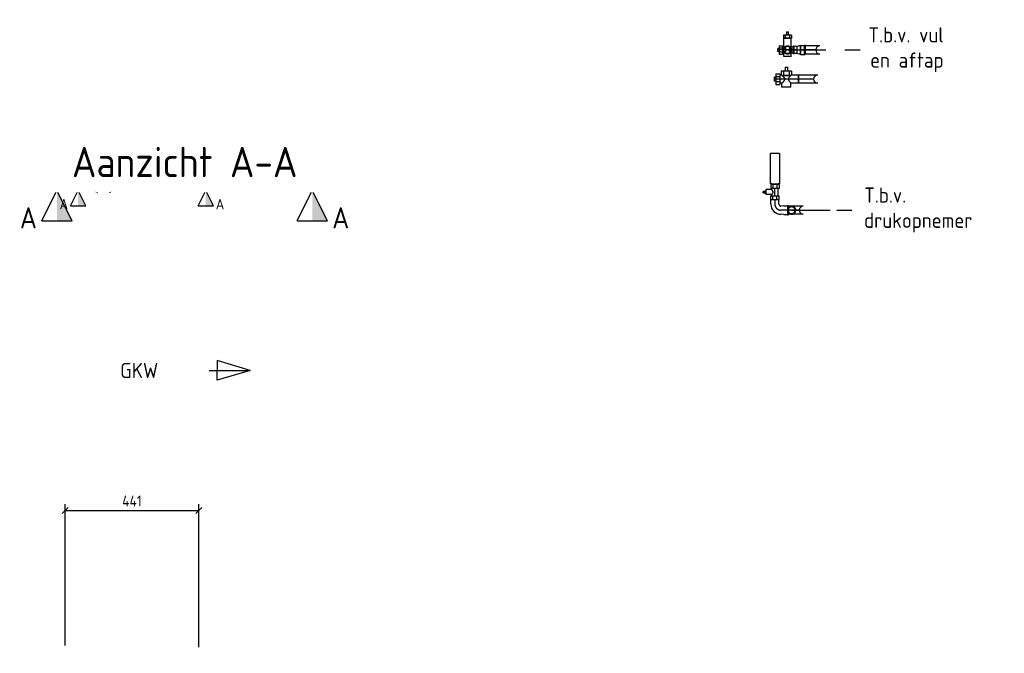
# Model space of a CAD drawing. Header units: millimetres. Extents: x -25643 to 31755, y 8873 to 39332.
# Tile 244 of 256: x -25606 to -22358, y 33067 to 35159. Entities that reach past the tile are written whole.
import ezdxf
from ezdxf import colors
from ezdxf.entities.mleader import LeaderData, LeaderLine
from ezdxf.enums import TextEntityAlignment as Align
from ezdxf.math import Vec2, Vec3

# ---------------------------------------------------------------- set-up
doc = ezdxf.new("R2010")
doc.units = ezdxf.units.MM
doc.header["$LTSCALE"] = 20
for name, pattern in [('CENTER', [2, 1.25, -0.25, 0.25, -0.25]), ('CENTER2', [28.575000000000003, 19.05, -3.175, 3.175, -3.175]), ('HIDDEN', [9.524999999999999, 6.35, -3.175])]:
    doc.linetypes.add(name, pattern=pattern)
for name, color, linetype in [('Doorsnedelijn', 5, 'Continuous'), ('Doorsnedelijn @ 1', 5, 'Continuous'), ('Doorsnedelijn @ 10', 5, 'Continuous'), ('Doorsnedelijn @ 20', 5, 'Continuous'), ('Layer1', 7, 'Continuous'), ('Maatvoering', 1, 'Continuous'), ('UNICA_TEKST', 4, 'Continuous'), ('WL531---_D', 161, 'Continuous'), ('WL531---_HARTLIJN', 8, 'CENTER2'), ('WL5501--_D', 4, 'Continuous'), ('WL5501--_HARTLIJN', 1, 'CENTER2')]:
    doc.layers.add(name, color=color, linetype=linetype)
doc.styles.add('BURO-025', font='ISO.shx', dxfattribs={"height": 50})
doc.styles.add('BURO-035', font='ISO.shx', dxfattribs={"height": 70})
doc.styles.add('STABICAD-018', font='ISOCP.SHX', dxfattribs={"height": 36})
doc.styles.add('UNICA_018', font='isocp.shx', dxfattribs={"height": 1.8})
doc.styles.add('UNICA_050', font='isocp.shx', dxfattribs={"height": 5})
doc.dimstyles.new('UNICA', dxfattribs={"dimtxt": 2.5, "dimasz": 1, "dimexe": 1, "dimexo": 1, "dimgap": 0.65, "dimtad": 1, "dimdec": 0, "dimdsep": 46, "dimtxsty": 'UNICA_018', "dimblk1": 'OBLIQUE', "dimblk2": 'OBLIQUE', "dimsah": 1, "dimcen": 2.5, "dimclrd": 256, "dimclre": 256, "dimclrt": 7, "dimadec": 0, "dimazin": 0, "dimtfac": 1, "dimtdec": 0, "dimtmove": 0, "dimatfit": 3, "dimfxl": 1, "dimtvp": 1, "dimtolj": 1, "dimtzin": 0, "dimlwd": -1, "dimlwe": -1, "dimarcsym": 1})

# ---------------------------------------------------------------- blocks, each defined once
blk = doc.blocks.new('_Oblique')
at = {"color": 0, "linetype": 'ByBlock', "lineweight": -2}
blk.add_line((-0.5, -0.5), (0.5, 0.5), dxfattribs=at)
blk = doc.blocks.new('*D27')
at = {"layer": 'Defpoints', "color": 0, "transparency": 16777216}
for p in [(-25015.23190701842, 33539.13309171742), (-25456.01489928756, 33073.24303628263), (-25015.23190701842, 33067.12305695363, -232.0000000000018)]:
    blk.add_point(p, dxfattribs=at)
at = {"layer": 'Maatvoering', "transparency": 16777216}
for p, q in [((-25456.01489928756, 33093.24303628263), (-25456.01489928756, 33559.13309171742)), ((-25015.23190701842, 33087.12305695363), (-25015.23190701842, 33559.13309171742)), ((-25456.01489928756, 33539.13309171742), (-25015.23190701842, 33539.13309171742))]:
    blk.add_line(p, q, dxfattribs=at)
at = {"layer": 'Maatvoering', "transparency": 16777216, "xscale": 20, "yscale": 20, "zscale": 20, "rotation": 180}
blk.add_blockref('_Oblique', (-25456.01489928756, 33539.13309171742), dxfattribs=at)
at = {"layer": 'Maatvoering', "transparency": 16777216, "xscale": 20, "yscale": 20, "zscale": 20}
blk.add_blockref('_Oblique', (-25015.23190701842, 33539.13309171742), dxfattribs=at)
at = {"layer": 'Maatvoering', "color": 7, "transparency": 16777216, "insert": (-25235.62340315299, 33570.13309171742), "char_height": 36, "attachment_point": 5, "style": 'UNICA_018'}
blk.add_mtext('\\A1;441', dxfattribs=at)
blk = doc.blocks.new('*U5')
for p, q in [((-9.499999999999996, -5), (-6.999999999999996, 0)), ((-8.999999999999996, 0), (-4.999999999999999, 0)), ((-4.499999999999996, -5), (-6.999999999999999, 0)), ((32.61547626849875, -5), (35.11547626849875, 0)), ((33.11547626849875, 0), (37.11547626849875, 0)), ((37.61547626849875, -5), (35.11547626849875, 0)), ((-9.499999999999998, -5), (-4.499999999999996, -5)), ((32.61547626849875, -5), (37.61547626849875, -5))]:
    blk.add_line(p, q)
at = {"color": 1, "linetype": 'CENTER', "ltscale": 0.5}
blk.add_line((-4.999999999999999, 0), (33.11547626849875, 0), dxfattribs=at)
at = {"color": 8}
for points in [[(-6.999999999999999, 0), (-6.999999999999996, -5), (-4.499999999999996, -5)], [(35.11547626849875, 0), (35.11547626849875, -5), (37.61547626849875, -5)]]:
    blk.add_solid(points, dxfattribs=at)
at = {"style": 'BURO-035'}
for p in [(-11.7, -4.5), (39.81547626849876, -4.5)]:
    blk.add_text('A', height=3.5, dxfattribs=at).set_placement(p, align=Align.MIDDLE)
blk = doc.blocks.new('*U626')
at = {"layer": 'Doorsnedelijn @ 1'}
blk.add_blockref('*U5', (-25343.43883700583, 34595.17129064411), dxfattribs=at)
at = {"layer": 'Doorsnedelijn @ 10', "xscale": 10, "yscale": 10, "zscale": 10}
blk.add_blockref('*U5', (-25343.43883700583, 34595.17129064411), dxfattribs=at)
at = {"layer": 'Doorsnedelijn @ 20', "xscale": 20, "yscale": 20, "zscale": 20}
blk.add_blockref('*U5', (-25343.43883700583, 34595.17129064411), dxfattribs=at)
blk = doc.blocks.new('_DotSmall')
at = {"color": 0, "linetype": 'ByBlock', "const_width": 0.5}
blk.add_lwpolyline([(-0.0625, 0, 1), (0.0625, 0, 1)], format="xyb", close=True, dxfattribs=at)
blk = doc.blocks.new('*U11')
at = {"color": 2, "linetype": 'ByBlock'}
for p, q in [((13, 10.64999999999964), (20.28499999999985, 10.64999999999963)), ((20.28499999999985, 21.29999999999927), (20.28499999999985, 10.64999999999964)), ((20.28499999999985, 21.29999999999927), (43.71500000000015, 21.29999999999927)), ((43.71500000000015, 21.29999999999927), (43.71500000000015, 10.64999999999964)), ((43.71500000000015, 10.64999999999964), (49.04000000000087, 10.64999999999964)), ((59.69000000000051, 13.52731680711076), (49.04000000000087, 13.52731680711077)), ((49.04000000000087, 6.76365840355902), (49.04000000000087, 13.52731680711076)), ((49.04000000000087, 6.76365840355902), (59.69000000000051, 6.763658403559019)), ((49.04000000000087, -6.763658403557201), (49.04000000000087, 6.76365840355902)), ((59.69000000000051, 6.76365840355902), (59.69000000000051, 13.52731680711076)), ((59.69000000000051, -6.763658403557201), (59.69000000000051, 6.76365840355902)), ((59.69000000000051, 5.325000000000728), (64, 5.325000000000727)), ((64, 5.325000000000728), (64, -5.325000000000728)), ((13, -10.64999999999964), (20.28499999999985, -10.64999999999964)), ((20.28499999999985, -10.64999999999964), (20.28499999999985, -38.70000000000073)), ((43.71500000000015, -10.64999999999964), (49.04000000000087, -10.64999999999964)), ((43.71500000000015, -10.64999999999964), (43.71500000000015, -38.70000000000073)), ((59.69000000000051, -6.763658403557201), (49.04000000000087, -6.7636584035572)), ((49.04000000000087, -13.5273168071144), (49.04000000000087, -6.763658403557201)), ((59.69000000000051, -13.5273168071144), (49.04000000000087, -13.5273168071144)), ((59.69000000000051, -5.325000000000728), (64, -5.325000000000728)), ((59.69000000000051, -13.5273168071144), (59.69000000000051, -6.763658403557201)), ((18.4726831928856, -49.35000000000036), (18.4726831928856, -38.70000000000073)), ((18.4726831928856, -38.70000000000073), (25.23634159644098, -38.70000000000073)), ((18.4726831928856, -49.35000000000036), (25.23634159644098, -49.35000000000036)), ((43.71500000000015, -38.70000000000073), (20.28499999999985, -38.70000000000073)), ((25.23634159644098, -49.35000000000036), (25.23634159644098, -38.70000000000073)), ((25.23634159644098, -38.70000000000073), (38.76365840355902, -38.70000000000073)), ((25.23634159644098, -49.35000000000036), (38.76365840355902, -49.35000000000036)), ((28.23465639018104, -49.35000000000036), (28.23465639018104, -60)), ((35.76534360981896, -60), (28.23465639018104, -60)), ((35.76534360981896, -60), (35.76534360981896, -49.35000000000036)), ((38.76365840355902, -38.70000000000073), (38.76365840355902, -49.35000000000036)), ((38.76365840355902, -38.70000000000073), (45.52731680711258, -38.70000000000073)), ((38.76365840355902, -49.35000000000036), (45.52731680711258, -49.35000000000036)), ((45.52731680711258, -49.35000000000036), (45.52731680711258, -38.70000000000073))]:
    blk.add_line(p, q, dxfattribs=at)
for points in [[(20.33465206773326, -10.5953582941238), (20.48282928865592, -10.43199387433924), (20.72717889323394, -10.16158308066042), (21.06372320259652, -9.786900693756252), (21.48676142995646, -9.31179146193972), (21.98870188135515, -8.741130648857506), (22.55978636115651, -8.08077400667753), (23.18764518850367, -7.337497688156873), (23.85658814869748, -6.518928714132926), (24.54649933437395, -5.633466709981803), (25.23119806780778, -4.690197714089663), (25.87628761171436, -3.698800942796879), (26.43720524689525, -2.669449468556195), (26.86000534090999, -1.612705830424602), (27.08983787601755, -0.5394136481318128), (27.08983787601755, 0.5394136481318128), (26.86000534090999, 1.612705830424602), (26.43720524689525, 2.669449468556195), (25.87628761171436, 3.698800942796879), (25.23119806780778, 4.690197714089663), (24.54649933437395, 5.633466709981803), (23.85658814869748, 6.518928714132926), (23.18764518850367, 7.337497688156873), (22.55978636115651, 8.08077400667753), (21.98870188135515, 8.741130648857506), (21.48676142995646, 9.31179146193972), (21.06372320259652, 9.786900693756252), (20.72717889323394, 10.16158308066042), (20.48282928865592, 10.43199387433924), (20.33465206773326, 10.5953582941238), (20.28499999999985, 10.64999999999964)], [(43.66534793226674, -10.5953582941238), (43.51717071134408, -10.43199387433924), (43.27282110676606, -10.16158308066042), (42.93627679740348, -9.786900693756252), (42.51323857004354, -9.31179146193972), (42.01129811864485, -8.741130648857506), (41.44021363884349, -8.08077400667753), (40.81235481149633, -7.337497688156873), (40.14341185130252, -6.518928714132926), (39.45350066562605, -5.633466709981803), (38.76880193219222, -4.690197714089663), (38.12371238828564, -3.698800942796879), (37.56279475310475, -2.669449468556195), (37.13999465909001, -1.612705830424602), (36.91016212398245, -0.5394136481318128), (36.91016212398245, 0.5394136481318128), (37.13999465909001, 1.612705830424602), (37.56279475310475, 2.669449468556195), (38.12371238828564, 3.698800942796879), (38.76880193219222, 4.690197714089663), (39.45350066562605, 5.633466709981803), (40.14341185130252, 6.518928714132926), (40.81235481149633, 7.337497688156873), (41.44021363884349, 8.08077400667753), (42.01129811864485, 8.741130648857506), (42.51323857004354, 9.31179146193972), (42.93627679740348, 9.786900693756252), (43.27282110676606, 10.16158308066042), (43.51717071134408, 10.43199387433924), (43.66534793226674, 10.5953582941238), (43.71500000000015, 10.64999999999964)]]:
    blk.add_spline(points, degree=3, dxfattribs=at)
at = {"layer": 'WL5501--_HARTLIJN', "linetype": 'CENTER2'}
blk.add_line((0, 0), (64, -7.83773951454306e-15), dxfattribs=at)
at = {"layer": 'Defpoints', "color": 2, "style": 'UNICA_018', "flags": 1}
for tag in ['INDICATIONTEXT', 'POSITIONCODE', 'SECTIONCODE']:
    blk.add_attdef(tag, (-13695.070116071, -10337.69186658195), '', height=1.8, rotation=90, dxfattribs=at)
at = {"layer": 'Defpoints', "color": 1, "style": 'UNICA_018'}
blk.add_attdef('PRODUCTCODE', (-13695.070116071, -10337.69186658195), '', height=1.8, rotation=90, dxfattribs=at)
at = {"layer": 'Defpoints', "color": 2, "style": 'UNICA_018'}
blk.add_attdef('ELEMENTCODE', (-13695.070116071, -10337.69186658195), '', height=1.8, dxfattribs=at)
blk = doc.blocks.new('*U7')
at = {"color": 0, "linetype": 'ByBlock'}
for p, q in [((-13.45000000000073, 13.45000000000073), (35, 13.45000000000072)), ((-13.45000000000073, -13.45000000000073), (35, -13.45000000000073))]:
    blk.add_line(p, q, dxfattribs=at)
blk.add_arc((-13.45000000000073, 0), 13.45000000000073, 270, 90, dxfattribs=at)
blk.add_arc((-13.45000000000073, 0), 13.45000000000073, 270, 90, dxfattribs=at)
at = {"layer": 'WL5501--_HARTLIJN', "linetype": 'CENTER2'}
blk.add_line((0, 0), (50, -6.123233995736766e-15), dxfattribs=at)
at = {"layer": 'Defpoints', "color": 2, "style": 'UNICA_018', "flags": 1}
blk.add_attdef('SECTIONCODE', (-13688.62369451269, -11791.3598958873), '', height=1.8, dxfattribs=at)
at = {"layer": 'Defpoints', "color": 2, "style": 'UNICA_018'}
blk.add_attdef('ELEMENTCODE', (-13688.62369451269, -11791.3598958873), '', height=1.8, dxfattribs=at)
blk.add_attdef('POSITIONCODE', (-13748.61455622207, -11792.40704027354, -49.99999999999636), '', height=1.8, rotation=270, dxfattribs=at)
blk = doc.blocks.new('*U8')
at = {"color": 0, "linetype": 'ByBlock'}
for p, q in [((13, 10.64999999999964), (15, 10.64999999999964)), ((15, 10.64999999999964), (15, 15)), ((15, 15), (115, 14.99999999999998)), ((15, 10.64999999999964), (15, -10.64999999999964)), ((115, -15), (115, 15)), ((13, -10.64999999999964), (15, -10.64999999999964)), ((15, -15), (15, -10.64999999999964)), ((115, -15), (15, -14.99999999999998))]:
    blk.add_line(p, q, dxfattribs=at)
at = {"layer": 'Defpoints', "color": 2, "style": 'UNICA_018', "flags": 1}
for tag in ['INDICATIONTEXT', 'POSITIONCODE', 'SECTIONCODE']:
    blk.add_attdef(tag, (-13768.62369451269, -11719.3598958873), '', height=1.8, rotation=90, dxfattribs=at)
at = {"layer": 'Defpoints', "color": 1, "style": 'UNICA_018'}
blk.add_attdef('PRODUCTCODE', (-13768.62369451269, -11719.3598958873), '', height=1.8, rotation=90, dxfattribs=at)
at = {"layer": 'Defpoints', "color": 2, "style": 'UNICA_018'}
blk.add_attdef('ELEMENTCODE', (-13768.62369451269, -11719.3598958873), '', height=1.8, dxfattribs=at)
blk = doc.blocks.new('*U9')
at = {"color": 2, "linetype": 'ByBlock'}
for p, q in [((-3.458688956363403, 36.45931033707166), (-3.458688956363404, 34.06306033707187)), ((0, 36.45931033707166), (-3.458688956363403, 36.45931033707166)), ((0, 34.06306033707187), (-3.458688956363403, 34.06306033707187)), ((-2.396249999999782, 36.45931033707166), (-2.396249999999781, 38.85556033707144)), ((-2.396249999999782, 38.85556033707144), (2.396249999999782, 38.85556033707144)), ((-2.396249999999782, 30.86806033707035), (-2.396249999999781, 34.06306033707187)), ((0, 36.45931033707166), (-4.401839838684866e-16, 34.06306033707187)), ((3.458688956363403, 36.45931033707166), (0, 36.45931033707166)), ((3.458688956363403, 34.06306033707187), (0, 34.06306033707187)), ((2.396249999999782, 36.45931033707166), (2.396249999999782, 38.85556033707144)), ((2.396249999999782, 30.86806033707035), (2.396249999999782, 34.06306033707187)), ((3.458688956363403, 36.45931033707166), (3.458688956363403, 34.06306033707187)), ((-25, 13.5273168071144), (-12, 13.5273168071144)), ((-25, 13.5273168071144), (-25, 6.763658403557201)), ((-25, 6.763658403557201), (-12, 6.763658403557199)), ((-25, 6.763658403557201), (-25, -6.763658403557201)), ((-12, 13.5273168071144), (-12, 6.763658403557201)), ((-12, 10.64999999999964), (-7.987499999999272, 10.64999999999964)), ((-12, 6.763658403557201), (-12, -6.763658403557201)), ((-7.987499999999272, 10.64999999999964), (-7.987499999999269, 29.27056033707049)), ((-7.987499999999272, 29.27056033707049), (7.987499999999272, 29.27056033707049)), ((-5.533902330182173, 30.86806033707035), (-5.533902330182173, 29.27056033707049)), ((-1.818989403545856e-12, 30.86806033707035), (-5.533902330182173, 30.86806033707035)), ((-1.818989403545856e-12, 30.86806033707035), (-1.819282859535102e-12, 29.27056033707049)), ((5.533902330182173, 30.86806033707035), (-1.818989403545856e-12, 30.86806033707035)), ((5.533902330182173, 30.86806033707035), (5.533902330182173, 29.27056033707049)), ((7.946518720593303, 10.64999999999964), (12, 10.64999999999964)), ((7.987499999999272, 10.64999999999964), (7.987499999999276, 29.27056033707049)), ((25, 13.52731680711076), (12, 13.52731680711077)), ((12, 6.763658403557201), (12, 13.52731680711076)), ((25, 6.763658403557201), (12, 6.763658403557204)), ((12, -6.763658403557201), (12, 6.763658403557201)), ((25, 6.763658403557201), (25, 13.52731680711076)), ((25, -6.763658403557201), (25, 6.763658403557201)), ((-25, -6.763658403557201), (-12, -6.763658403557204)), ((-25, -6.763658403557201), (-25, -13.5273168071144)), ((-25, -13.5273168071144), (-12, -13.5273168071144)), ((-12, -6.763658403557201), (-12, -13.5273168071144)), ((-12, -10.64999999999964), (12, -10.64999999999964)), ((25, -6.763658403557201), (12, -6.763658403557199)), ((12, -13.52731680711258), (12, -6.763658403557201)), ((25, -13.52731680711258), (12, -13.52731680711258)), ((25, -13.52731680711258), (25, -6.763658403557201))]:
    blk.add_line(p, q, dxfattribs=at)
blk.add_spline([(7.946518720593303, 10.61929863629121), (7.823995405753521, 10.52792704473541), (7.621187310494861, 10.37809422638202), (7.340175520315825, 10.1735205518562), (6.983843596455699, 9.919496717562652), (6.55584798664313, 9.62296662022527), (6.060580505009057, 9.29263040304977), (5.503123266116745, 8.939055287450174), (4.889196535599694, 8.574764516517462), (4.225100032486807, 8.214244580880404), (3.517648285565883, 7.873766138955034), (2.774100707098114, 7.570863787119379), (2.002087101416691, 7.323298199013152), (1.209529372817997, 7.14739848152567), (0.4045602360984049, 7.055920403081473), (-0.4045602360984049, 7.055920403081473), (-1.209529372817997, 7.14739848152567), (-2.002087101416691, 7.323298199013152), (-2.774100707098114, 7.570863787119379), (-3.517648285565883, 7.873766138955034), (-4.225100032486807, 8.214244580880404), (-4.889196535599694, 8.574764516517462), (-5.503123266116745, 8.939055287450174), (-6.060580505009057, 9.29263040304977), (-6.55584798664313, 9.62296662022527), (-6.983843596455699, 9.919496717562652), (-7.340175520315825, 10.1735205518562), (-7.621187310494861, 10.37809422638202), (-7.823995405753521, 10.52792704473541), (-7.946518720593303, 10.61929863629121), (-7.987499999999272, 10.64999999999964)], degree=3, dxfattribs=at)
at = {"layer": 'WL5501--_HARTLIJN', "linetype": 'CENTER2'}
blk.add_line((-12, 0), (12, -4.408728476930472e-15), dxfattribs=at)
at = {"layer": 'Defpoints', "color": 2, "style": 'UNICA_018', "flags": 1}
for tag in ['INDICATIONTEXT', 'POSITIONCODE', 'SECTIONCODE']:
    blk.add_attdef(tag, (-13768.62369451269, -11731.3598958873), '', height=1.8, rotation=90, dxfattribs=at)
at = {"layer": 'Defpoints', "color": 1}
for tag, p, style in [('PRODUCTCODE2', (-13768.62369451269, -11731.3598958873), 'UNICA_018'), ('PRODUCTCODE', (-13728.92667889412, -11775.44789823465), 'STABICAD-018')]:
    blk.add_attdef(tag, p, '', height=1.8, rotation=90, dxfattribs=dict(at, style=style))
at = {"layer": 'Defpoints', "color": 2, "style": 'UNICA_018'}
blk.add_attdef('ELEMENTCODE', (-13768.62369451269, -11731.3598958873), '', height=1.8, dxfattribs=at)
at = {"layer": 'Defpoints', "color": 2, "style": 'UNICA_018', "flags": 1}
blk.add_attdef('FREETEXT', (-13768.62369451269, -11731.3598958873), '', height=1.8, dxfattribs=at)
blk = doc.blocks.new('*U10')
at = {"color": 0, "linetype": 'ByBlock'}
for p, q in [((-15.45000000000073, 42), (-15.45000000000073, 45)), ((-15.45000000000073, 45), (15.45000000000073, 45.00000000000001)), ((-15.45000000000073, 42), (15.45000000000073, 42.00000000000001)), ((-14.45000000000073, 30), (-14.45000000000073, 42)), ((14.45000000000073, 30), (14.45000000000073, 42)), ((15.45000000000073, 42), (15.45000000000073, 45)), ((-35, -13.45000000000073), (-35.00000000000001, 13.45000000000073)), ((-20, 13.45000000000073), (-35, 13.45000000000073)), ((-35, -13.45000000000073), (-35.00000000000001, 13.45000000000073)), ((-14.45000000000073, 30), (-13.45000000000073, 20)), ((14.45000000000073, 30), (13.45000000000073, 20)), ((-20, -13.45000000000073), (-35, -13.45000000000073))]:
    blk.add_line(p, q, dxfattribs=at)
for radius, start, end in [(6.549999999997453, 269.9999999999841, 1.598721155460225e-11), (33.44999999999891, 269.9999999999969, 3.117506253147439e-12)]:
    blk.add_arc((-19.99999999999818, 19.99999999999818), radius, start, end, dxfattribs=at)
at = {"layer": 'WL5501--_HARTLIJN', "linetype": 'CENTER2'}
for p, q in [((-35, 0), (-20, 2.412183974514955e-15)), ((0, 30), (1.608122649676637e-15, 20))]:
    blk.add_line(p, q, dxfattribs=at)
blk.add_arc((-20, 20), 20, 270, 0, dxfattribs=at)
at = {"layer": 'Defpoints', "color": 2}
for tag, p, style in [('ELEMENTCODE', (-13868.62369451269, -11791.3598958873), 'STABICAD-018'), ('SECTIONCODE', (-13768.62369451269, -11791.3598958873), 'UNICA_018'), ('POSITIONCODE', (-13768.62369451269, -11791.3598958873), 'UNICA_018')]:
    blk.add_attdef(tag, p, '', height=1.8, rotation=270, dxfattribs=dict(at, style=style))
blk = doc.blocks.new('*U13')
at = {"color": 0, "linetype": 'ByBlock'}
for p, q in [((-10.39999999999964, 12.64999999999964), (-13, 12.64999999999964)), ((-13, -12.64999999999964), (-13, 12.64999999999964)), ((-10.39999999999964, -12.64999999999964), (-10.39999999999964, 12.64999999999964)), ((0, 11.64999999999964), (-10.39999999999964, 11.64999999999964)), ((11, 14.45000000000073), (0, 11.64999999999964)), ((0, -11.64999999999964), (0, 11.64999999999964)), ((0, -11.64999999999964), (0, 11.64999999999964)), ((0, -11.64999999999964), (0, 11.64999999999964)), ((11, 14.45000000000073), (23, 14.45000000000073)), ((11, -14.45000000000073), (11, 14.45000000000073)), ((11, 14.45000000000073), (11, -14.45000000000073)), ((11, -14.45000000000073), (11, 14.45000000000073)), ((23, 15.45000000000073), (26, 15.45000000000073)), ((23, 15.45000000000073), (23, -15.45000000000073)), ((26, 15.45000000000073), (26, -15.45000000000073)), ((-10.39999999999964, -12.64999999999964), (-13, -12.64999999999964)), ((0, -11.64999999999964), (-10.39999999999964, -11.64999999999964)), ((11, -14.45000000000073), (0, -11.64999999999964)), ((11, -14.45000000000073), (23, -14.45000000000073)), ((23, -15.45000000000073), (26, -15.45000000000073))]:
    blk.add_line(p, q, dxfattribs=at)
at = {"layer": 'WL5501--_HARTLIJN', "linetype": 'CENTER2'}
blk.add_line((0, 0), (11, 0), dxfattribs=at)
at = {"layer": 'Defpoints', "color": 2, "style": 'UNICA_018', "flags": 1}
for tag in ['POSITIONCODE', 'SECTIONCODE']:
    blk.add_attdef(tag, (-13695.070116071, -10337.69186658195), '', height=1.8, rotation=90, dxfattribs=at)
at = {"layer": 'Defpoints', "color": 2, "style": 'UNICA_018'}
blk.add_attdef('ELEMENTCODE', (-13695.070116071, -10337.69186658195), '', height=1.8, dxfattribs=at)
blk = doc.blocks.new('*U12')
at = {"color": 0, "linetype": 'ByBlock'}
for p, q in [((-13.45000000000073, 13.45000000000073), (35, 13.45000000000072)), ((-13.45000000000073, -13.45000000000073), (35, -13.45000000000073))]:
    blk.add_line(p, q, dxfattribs=at)
blk.add_arc((-13.45000000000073, 0), 13.45000000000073, 270, 90, dxfattribs=at)
blk.add_arc((-13.45000000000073, 0), 13.45000000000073, 270, 90, dxfattribs=at)
at = {"layer": 'WL5501--_HARTLIJN', "linetype": 'CENTER2'}
blk.add_line((0, 0), (50, -6.123233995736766e-15), dxfattribs=at)
at = {"layer": 'Defpoints', "color": 2, "style": 'UNICA_018', "flags": 1}
blk.add_attdef('SECTIONCODE', (-13634.070116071, -10337.69186658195), '', height=1.8, rotation=90, dxfattribs=at)
at = {"layer": 'Defpoints', "color": 2, "style": 'UNICA_018'}
for tag, p in [('POSITIONCODE', (-13694.070116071, -10337.69186658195, -50)), ('ELEMENTCODE', (-13634.070116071, -10337.69186658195))]:
    blk.add_attdef(tag, p, '', height=1.8, dxfattribs=at)
blk = doc.blocks.new('*U16')
at = {"color": 2, "linetype": 'ByBlock'}
for p, q in [((0, 13.45000000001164), (24.70499999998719, 13.45000000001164)), ((0, -13.45000000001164), (3.294299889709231e-15, 13.45000000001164)), ((24.70499999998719, 26.89999999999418), (24.70499999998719, 13.45000000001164)), ((24.70499999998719, 26.89999999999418), (54.29500000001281, 26.89999999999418)), ((54.29500000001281, 26.89999999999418), (54.29500000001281, 13.45000000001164)), ((54.29500000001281, 13.45000000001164), (61.01999999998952, 13.45000000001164)), ((74.47000000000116, 17.08379446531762), (61.01999999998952, 17.08379446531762)), ((61.01999999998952, 8.541897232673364), (61.01999999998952, 17.08379446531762)), ((61.01999999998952, 8.541897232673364), (74.47000000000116, 8.541897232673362)), ((61.01999999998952, -8.541897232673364), (61.01999999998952, 8.541897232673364)), ((74.47000000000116, 8.541897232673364), (74.47000000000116, 17.08379446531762)), ((74.47000000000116, -8.541897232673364), (74.47000000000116, 8.541897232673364)), ((74.47000000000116, 6.725000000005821), (79, 6.72500000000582)), ((79, 6.725000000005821), (79, -6.725000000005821)), ((0, -13.45000000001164), (22.41620553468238, -13.45000000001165)), ((22.41620553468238, -26.04999999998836), (22.41620553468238, -13.45000000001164)), ((22.41620553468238, -26.04999999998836), (30.95810276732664, -26.04999999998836)), ((54.29500000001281, -12.59999999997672), (24.70499999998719, -12.59999999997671)), ((24.70499999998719, -12.59999999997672), (30.95810276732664, -12.59999999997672)), ((30.95810276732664, -26.04999999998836), (30.95810276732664, -12.59999999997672)), ((30.95810276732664, -12.59999999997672), (48.04189723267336, -12.59999999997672)), ((30.95810276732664, -26.04999999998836), (48.04189723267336, -26.04999999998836)), ((34.74470689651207, -26.04999999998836), (34.74470689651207, -39.5)), ((44.25529310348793, -39.5), (44.25529310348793, -26.04999999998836)), ((48.04189723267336, -12.59999999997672), (48.04189723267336, -26.04999999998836)), ((48.04189723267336, -12.59999999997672), (54.29500000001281, -12.59999999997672)), ((48.04189723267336, -26.04999999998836), (56.58379446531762, -26.04999999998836)), ((56.58379446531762, -13.45000000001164), (61.01999999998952, -13.45000000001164)), ((56.58379446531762, -26.04999999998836), (56.58379446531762, -13.45000000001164)), ((74.47000000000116, -8.541897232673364), (61.01999999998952, -8.541897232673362)), ((61.01999999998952, -17.08379446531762), (61.01999999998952, -8.541897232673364)), ((74.47000000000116, -17.08379446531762), (61.01999999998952, -17.08379446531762)), ((74.47000000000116, -6.725000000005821), (79, -6.725000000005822)), ((74.47000000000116, -17.08379446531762), (74.47000000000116, -8.541897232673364)), ((44.25529310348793, -39.5), (34.74470689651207, -39.5))]:
    blk.add_line(p, q, dxfattribs=at)
for points in [[(25.6884579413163, -12.35998256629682), (26.22271748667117, -11.75996198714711), (26.85662350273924, -11.03926828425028), (27.57785225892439, -10.20529675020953), (28.37078195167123, -9.266605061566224), (29.21559723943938, -8.232825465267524), (30.08689352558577, -7.114565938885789), (30.95160694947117, -5.923301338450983), (31.7662975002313, -4.671255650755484), (32.47468643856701, -3.371276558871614), (33.00864524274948, -2.036703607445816), (33.29890323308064, -0.6812313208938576), (33.29890323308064, 0.6812313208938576), (33.00864524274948, 2.036703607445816), (32.47468643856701, 3.371276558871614), (31.7662975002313, 4.671255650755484), (30.95160694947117, 5.923301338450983), (30.08689352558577, 7.114565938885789), (29.21559723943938, 8.232825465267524), (28.37078195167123, 9.266605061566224), (27.57785225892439, 10.20529675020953), (26.85662350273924, 11.03926828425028), (26.22271748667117, 11.75996198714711), (25.6884579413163, 12.35998256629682), (25.26343249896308, 12.83317299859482), (24.95484074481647, 13.17467770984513), (24.76770613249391, 13.38099239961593), (24.70499999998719, 13.45000000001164)], [(53.3115420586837, -12.35998256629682), (52.77728251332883, -11.75996198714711), (52.14337649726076, -11.03926828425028), (51.42214774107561, -10.20529675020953), (50.62921804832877, -9.266605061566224), (49.78440276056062, -8.232825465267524), (48.91310647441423, -7.114565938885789), (48.04839305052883, -5.923301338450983), (47.2337024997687, -4.671255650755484), (46.52531356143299, -3.371276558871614), (45.99135475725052, -2.036703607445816), (45.70109676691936, -0.6812313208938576), (45.70109676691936, 0.6812313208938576), (45.99135475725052, 2.036703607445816), (46.52531356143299, 3.371276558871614), (47.2337024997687, 4.671255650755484), (48.04839305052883, 5.923301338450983), (48.91310647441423, 7.114565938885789), (49.78440276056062, 8.232825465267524), (50.62921804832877, 9.266605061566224), (51.42214774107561, 10.20529675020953), (52.14337649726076, 11.03926828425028), (52.77728251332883, 11.75996198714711), (53.3115420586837, 12.35998256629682), (53.73656750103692, 12.83317299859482), (54.04515925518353, 13.17467770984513), (54.23229386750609, 13.38099239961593), (54.29500000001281, 13.45000000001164)]]:
    blk.add_spline(points, degree=3, dxfattribs=at)
at = {"layer": 'WL531---_HARTLIJN', "linetype": 'CENTER2'}
blk.add_line((0, 0), (79, -9.674709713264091e-15), dxfattribs=at)
at = {"layer": 'Layer1', "color": 2}
for tag, p, style in [('INDICATIONTEXT', (-165258.2132103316, 243723.5764603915), 'UNICA_018'), ('POSITIONCODE', (-165258.2132103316, 243723.5764603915), 'UNICA_018'), ('SECTIONCODE', (-165258.2132103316, 243723.5764603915), 'UNICA_018'), ('ELEMENTCODE', (-165258.2132103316, 243623.5764603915), 'STABICAD-018')]:
    blk.add_attdef(tag, p, '', height=1.8, rotation=90, dxfattribs=dict(at, style=style))
at = {"layer": 'Layer1', "color": 1, "style": 'UNICA_018'}
blk.add_attdef('PRODUCTCODE', (-165258.2132103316, 243723.5764603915), '', height=1.8, rotation=90, dxfattribs=at)
blk = doc.blocks.new('*U17')
at = {"color": 0, "linetype": 'ByBlock'}
for p, q in [((-13.45000000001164, 13.45000000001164), (50, 13.45000000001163)), ((50, 13.45000000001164), (50, -13.45000000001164)), ((-13.45000000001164, -13.45000000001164), (50, -13.45000000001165))]:
    blk.add_line(p, q, dxfattribs=at)
blk.add_arc((-13.45000000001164, 0), 13.45000000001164, 270, 90, dxfattribs=at)
blk.add_arc((-13.45000000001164, 0), 13.45000000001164, 270, 90, dxfattribs=at)
at = {"layer": 'WL5501--_HARTLIJN', "linetype": 'CENTER2'}
blk.add_line((0, 0), (50, -6.123233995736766e-15), dxfattribs=at)
at = {"layer": 'Layer1', "color": 2, "style": 'UNICA_018', "flags": 1}
blk.add_attdef('SECTIONCODE', (-165202.8280425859, 243725.0805037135), '', height=1.8, rotation=90, dxfattribs=at)
at = {"layer": 'Layer1', "color": 2, "style": 'UNICA_018'}
for tag, p in [('POSITIONCODE', (-165262.8280425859, 243725.0805037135, -49.99999999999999)), ('ELEMENTCODE', (-165202.8280425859, 243725.0805037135))]:
    blk.add_attdef(tag, p, '', height=1.8, dxfattribs=at)
blk = doc.blocks.new('A$C076A7190')
at = {"layer": 'UNICA_TEKST', "color": 5}
for points in [[(5.820766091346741e-11, 32.47665037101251), (237.8957834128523, 32.47665037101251), (128.4896516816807, 64.95330074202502), (128.4896516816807, 32.47665037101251)], [(5.820766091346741e-11, 32.47665037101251), (237.8957834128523, 32.47665037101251), (128.4896516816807, 0), (128.4896516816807, 32.47665037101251)]]:
    blk.add_lwpolyline(points, dxfattribs=at)

msp = doc.modelspace()

# ---------------------------------------------------------------- block references
at = {"layer": 'Doorsnedelijn'}
msp.add_blockref('*U626', (0, 0), dxfattribs=at)
at = {"layer": 'UNICA_TEKST'}
msp.add_blockref('A$C076A7190', (-25083.39189289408, 33968.61825123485), dxfattribs=at)
at = {"layer": 'WL5501--_D', "linetype": 'Continuous', "rotation": 90.00000000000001}
msp.add_blockref('*U8', (-23114.81304908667, 34602.10095412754), dxfattribs=at)
at = {"layer": 'WL5501--_D', "color": 2, "linetype": 'Continuous', "rotation": 90.00000000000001}
msp.add_blockref('*U9', (-23114.81304908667, 34590.10095412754), dxfattribs=at)

# ---------------------------------------------------------------- texts
at = {"layer": 'UNICA_TEKST', "attachment_point": 5, "style": 'UNICA_050', "bg_fill": 3, "box_fill_scale": 1.5, "bg_fill_color": 256, "bg_fill_transparency": 0}
for s, insert, char_height, width in [('Aanzicht A-A', (-25061.77259622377, 34689.2241069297), 100, 961.4367378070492), ('GKW', (-25211.92390348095, 34001.09490160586, -39.18999999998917), 50, 410.7113749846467)]:
    msp.add_mtext(s, dxfattribs=dict(at, insert=insert, char_height=char_height, width=width))

# ---------------------------------------------------------------- dimensions: what is measured, and where the dimension line sits
at = {"layer": 'Maatvoering'}
dim = msp.add_linear_dim(base=(-25015.23190701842, 33539.13309171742), p1=(-25456.01489928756, 33073.24303628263), p2=(-25015.23190701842, 33067.12305695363, -232.0000000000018), dimstyle='UNICA', override={"dimscale": 0, "dimtix": 0, "dimtofl": 1, "dimtmove": 0, "dimatfit": 3}, dxfattribs=at)
dim.commit()
dim.dimension.update_dxf_attribs({"geometry": '*D27', "text_midpoint": (-25235.62340315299, 33570.13309171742)})

# ---------------------------------------------------------------- leaders
at = {"layer": 'UNICA_TEKST'}
ml = msp.add_multileader_mtext('Standard', dxfattribs=at)
ml.set_content('{\\C0;T.b.v. vul en aftap}', color=256, style='BURO-025')
ml.set_leader_properties(color=1, linetype='HIDDEN')
ml.set_arrow_properties(name='DOTSMALL')
ml.build(insert=Vec2(0, 0))
ml.multileader.update_dxf_attribs({"text_left_attachment_type": 2, "text_right_attachment_type": 2, "dogleg_length": 50, "arrow_head_size": 50})
ctx = ml.context
ctx.base_point, ctx.char_height, ctx.arrow_head_size, ctx.landing_gap_size, ctx.plane_origin = Vec3(-22834.00139948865, 35059.33434988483), 50, 50, 40, Vec3(-25683.75975426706, 32286.45169963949)
ctx.left_attachment, ctx.right_attachment, ctx.text_align_type = 2, 2, 2
notes = []
notes.append((ctx, [(1, (1, 1, 0), (-22884.00139948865, 35059.33434988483), (1, 0), 50, [(1, [(-23073.25947064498, 35059.33434988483)], 0, [])])]))
ctx.mtext.insert, ctx.mtext.width, ctx.mtext.defined_height, ctx.mtext.alignment, ctx.mtext.line_spacing_style, ctx.mtext.flow_direction = Vec3(-22558.28711377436, 35134.33434988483), 268.7771513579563, 140.3392798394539, 3, 2, 5
ctx.mtext.has_bg_fill, ctx.mtext.bg_color, ctx.mtext.bg_scale_factor, ctx.mtext.bg_transparency, ctx.mtext.use_window_bg_color = 1, -1027028792, 1.5, 0, 1
ml = msp.add_multileader_mtext('Standard', dxfattribs=at)
ml.set_content('{\\C0;T.b.v. drukopnemer}', color=256, style='BURO-025')
ml.set_leader_properties(color=1, linetype='HIDDEN')
ml.set_arrow_properties(name='DOTSMALL')
ml.build(insert=Vec2(0, 0))
ml.multileader.update_dxf_attribs({"text_left_attachment_type": 2, "text_right_attachment_type": 2, "dogleg_length": 50, "arrow_head_size": 50})
ctx = ml.context
ctx.base_point, ctx.char_height, ctx.arrow_head_size, ctx.landing_gap_size, ctx.plane_origin = Vec3(-22860.55497793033, 34530.10095412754), 50, 50, 40, Vec3(-25692.53028926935, 32112.67619459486)
ctx.left_attachment, ctx.right_attachment = 2, 2
notes.append((ctx, [(1, (1, 1, 0), (-22910.55497793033, 34530.10095412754), (1, 0), 50, [(1, [(-23059.81304908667, 34530.10095412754)], 0, [])])]))
ctx.mtext.insert, ctx.mtext.width, ctx.mtext.defined_height, ctx.mtext.line_spacing_style, ctx.mtext.flow_direction = Vec3(-22820.55497793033, 34605.10095412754), 437.493059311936, 70.70649009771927, 2, 5
ctx.mtext.has_bg_fill, ctx.mtext.bg_color, ctx.mtext.bg_scale_factor, ctx.mtext.bg_transparency, ctx.mtext.use_window_bg_color = 1, -1027028792, 1.5, 0, 1
for ctx, leaders in notes:
    for number, flags, end, landing, length, lines in leaders:
        leader = LeaderData()
        leader.index, (leader.has_last_leader_line, leader.has_dogleg_vector, leader.attachment_direction) = number, flags
        leader.last_leader_point, leader.dogleg_vector, leader.dogleg_length = Vec3(end), Vec3(landing), length
        for number, points, colour, breaks in lines:
            line = LeaderLine()
            line.index, line.vertices, line.color, line.breaks = number, Vec3.list(points), colors.encode_raw_color(colour), breaks
            leader.lines.append(line)
        ctx.leaders.append(leader)

# ---------------------------------------------------------------- next in the draw order: block references
at = {"layer": 'WL531---_D', "color": 2, "linetype": 'Continuous', "rotation": 180}
msp.add_blockref('*U16', (-23037.16839486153, 34962.91845865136), dxfattribs=at)
at = {"layer": 'WL5501--_D', "color": 2, "linetype": 'Continuous', "rotation": 180}
msp.add_blockref('*U11', (-23041.25947064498, 35059.33434988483), dxfattribs=at)
at = {"layer": 'WL5501--_D', "linetype": 'Continuous'}
msp.add_blockref('*U13', (-23041.25947064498, 35059.33434988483), dxfattribs=at)
for name, p, rotation in [('*U12', (-22980.25947064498, 35059.33434988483), 180), ('*U17', (-22987.16839486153, 34962.91845865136), 180), ('*U10', (-23114.81304908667, 34530.10095412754), 270), ('*U7', (-23034.81304908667, 34530.10095412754), 180)]:
    msp.add_blockref(name, p, dxfattribs=dict(at, rotation=rotation))

doc.saveas('drawing.dxf')
